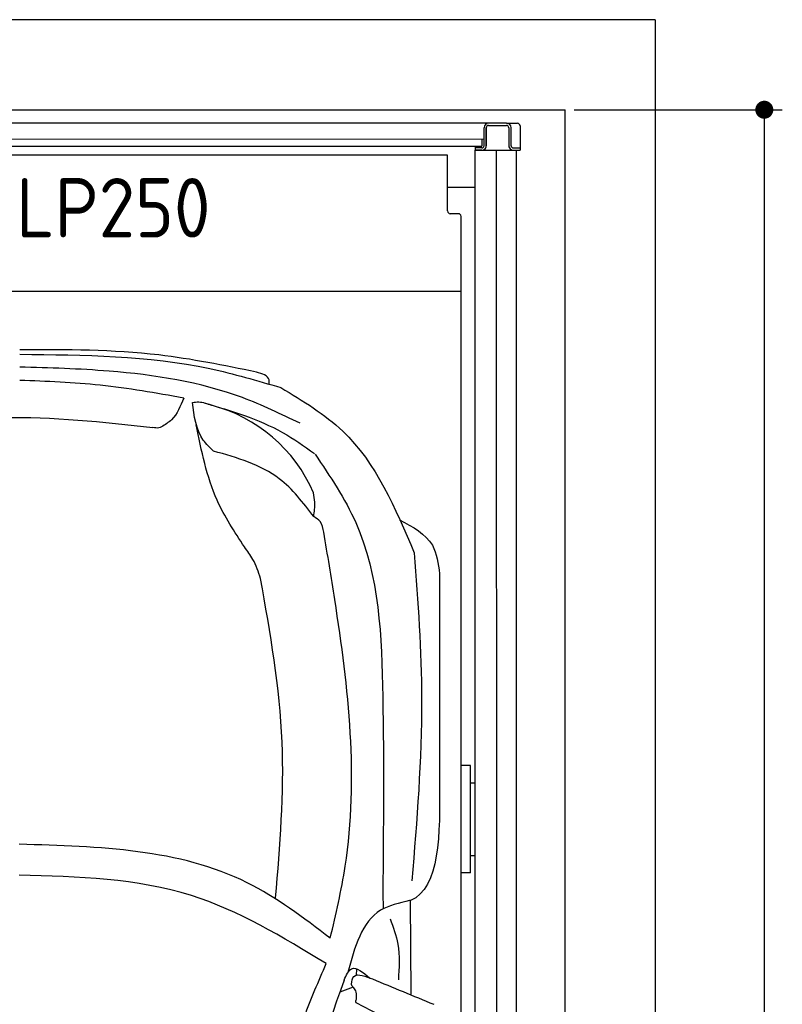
# Model space of a CAD drawing. Header units: millimetres. Extents: x 0 to 8982, y -929 to 5900.
# Tile 11 of 11: x 7289 to 8982, y 3713 to 5900. Entities that reach past the tile are written whole.
import ezdxf

# ---------------------------------------------------------------- set-up
doc = ezdxf.new("R2010")
doc.units = ezdxf.units.MM
doc.layers.add('4', color=3, linetype='Continuous')
for name, color, linetype, lineweight in [('car', 10, 'Continuous', 25), ('Gebäude', 7, 'Continuous', 25), ('Plattform', 7, 'Continuous', 25)]:
    doc.layers.add(name, color=color, linetype=linetype, lineweight=lineweight)
doc.styles.get("Standard").update_dxf_attribs({"font": 'ISOCP.SHX'})
doc.dimstyles.new('GEN-ISO', dxfattribs={"dimscale": 20, "dimtxt": 3.5, "dimasz": 2, "dimexe": 2, "dimexo": 1, "dimgap": 1.5, "dimtad": 1, "dimdec": 1, "dimlfac": 0.1, "dimdsep": 46, "dimtxsty": 'STANDARD', "dimblk": 'PUNKT', "dimcen": 2, "dimclrd": 256, "dimclre": 256, "dimclrt": 2, "dimadec": 0, "dimazin": 0, "dimtp": 0.1, "dimtm": 0.1, "dimtfac": 0.71, "dimtdec": 1, "dimtmove": 2, "dimatfit": 3, "dimldrblk": 'PUNKT', "dimfxl": 2, "dimtolj": 1, "dimarcsym": 0})

# ---------------------------------------------------------------- blocks, each defined once
blk = doc.blocks.new('Car LP')
at = {"layer": 'car'}
for p, q in [((808.8, 3385.8), (809.2, 3349.8)), ((871.9, 3160.2), (870, 3368.4)), ((750.1, 3201.6), (750.8, 3216.6)), ((743, 3176.1), (713, 3164.6)), ((889.7, 3068.2), (749.7, 3141.4))]:
    blk.add_line(p, q, dxfattribs=at)
for centre, radius, start, end in [((342.8, 4139.7), 339.4, 23.2659, 75.556), ((6559, 1108.2), 6197.2, 160.35517, 164.00603)]:
    blk.add_arc(centre, radius, start, end, dxfattribs=at)
for points, knots in [([(2.2, 4581.6), (144.5, 4580.3), (341.7, 4578.5), (529.7, 4523), (582, 4507.6)], [0, 0, 0, 0, 423.492842, 586.583376, 586.583376, 586.583376, 586.583376]), ([(527.9, 4542), (455.8, 4556.7), (282.6, 4592.1), (105.7, 4591.9), (2.4, 4591.7)], [0, 0, 0, 0, 220.289453, 529.069984, 529.069984, 529.069984, 529.069984]), ([(624.7, 4428.5), (582.5, 4448.8), (449.5, 4512.8), (234.8, 4546.4), (68.2, 4551.3), (2, 4553.3)], [0, 0, 0, 0, 139.94864, 441.700756, 640.652122, 640.652122, 640.652122, 640.652122]), ([(556.1, 4515.2), (556.4, 4518.5), (557.7, 4533.5), (541, 4538.2), (527.9, 4542)], [0, 0, 0, 0, 9.435567, 42.507293, 42.507293, 42.507293, 42.507293]), ([(366.3, 4484.3), (304.7, 4495.3), (184.1, 4516.7), (61.8, 4521.3), (2, 4523.5)], [0, 0, 0, 0, 187.526256, 366.76554, 366.76554, 366.76554, 366.76554]), ([(582, 4507.6), (630.9, 4478.1), (771, 4393.7), (836.2, 4240.3), (878.6, 4140.4)], [0, 0, 0, 0, 168.365537, 481.902364, 481.902364, 481.902364, 481.902364]), ([(366.3, 4484.3), (359.2, 4466.6), (348.6, 4439.9), (324.8, 4425.1), (316.8, 4420.2)], [0, 0, 0, 0, 55.196049, 82.674395, 82.674395, 82.674395, 82.674395]), ([(385.7, 4474.4), (390.4, 4475.1), (404.7, 4477.1), (418.3, 4471.8), (427.5, 4468.4)], [0, 0, 0, 0, 14.118333, 42.779436, 42.779436, 42.779436, 42.779436]), ([(432.5, 4366.6), (424.3, 4374.4), (394.8, 4402.5), (389.5, 4444.3), (385.7, 4474.4)], [0, 0, 0, 0, 33.431605, 120.169321, 120.169321, 120.169321, 120.169321]), ([(411.5, 4473.8), (471.8, 4456), (559.5, 4430.2), (633.5, 4377.6), (656.6, 4361.1)], [0, 0, 0, 0, 186.522722, 271.227686, 271.227686, 271.227686, 271.227686]), ([(-268.2, 4420.2), (-190.8, 4429.6), (-2.3, 4452.4), (186.7, 4431.2), (298, 4418.7)], [0, 0, 0, 0, 233.394315, 567.891299, 567.891299, 567.891299, 567.891299]), ([(316.8, 4420.2), (314.9, 4419.4), (308.9, 4417), (302.4, 4418), (298, 4418.7)], [0, 0, 0, 0, 6.204097, 19.184756, 19.184756, 19.184756, 19.184756]), ([(501.4, 4153.6), (479.2, 4187.3), (425, 4270), (405.7, 4367.4), (394.3, 4425.1)], [0, 0, 0, 0, 120.003178, 294.215769, 294.215769, 294.215769, 294.215769]), ([(655.1, 4221), (631.6, 4251.8), (575.3, 4325.7), (485.1, 4351.5), (432.5, 4366.6)], [0, 0, 0, 0, 113.654972, 272.306786, 272.306786, 272.306786, 272.306786]), ([(658, 4359.8), (691.4, 4310.4), (798.6, 4151.6), (812.1, 3802.4), (809.9, 3529.5), (808.8, 3385.8)], [0, 0, 0, 0, 177.04348, 568.390213, 1003.585748, 1003.585748, 1003.585748, 1003.585748]), ([(655.1, 4221), (656.7, 4231.8), (659.2, 4249.5), (655.9, 4266.9), (654.6, 4273.8)], [0, 0, 0, 0, 32.388359, 53.078266, 53.078266, 53.078266, 53.078266]), ([(677.6, 4186.2), (676, 4194.9), (673.2, 4209.9), (660.5, 4217.7), (655.1, 4221)], [0, 0, 0, 0, 25.07844, 43.102018, 43.102018, 43.102018, 43.102018]), ([(845.9, 4214), (875, 4198.3), (924.9, 4171.6), (931.7, 4116.7), (934.5, 4094)], [0, 0, 0, 0, 92.189033, 157.580383, 157.580383, 157.580383, 157.580383]), ([(691.9, 3284.6), (704.3, 3337.7), (761.7, 3583.8), (726.6, 3892.4), (685.9, 4136.6), (677.6, 4186.2)], [0, 0, 0, 0, 163.260571, 756.222817, 907.439026, 907.439026, 907.439026, 907.439026]), ([(537.2, 4083.6), (532.2, 4098.2), (523.6, 4123.3), (507.9, 4144.6), (501.4, 4153.6)], [0, 0, 0, 0, 45.789849, 78.965923, 78.965923, 78.965923, 78.965923]), ([(878.6, 4140.4), (886.5, 4032), (904.1, 3789.1), (884.2, 3546.3), (873.2, 3411.9)], [0, 0, 0, 0, 325.755723, 729.521316, 729.521316, 729.521316, 729.521316]), ([(570.5, 3374.5), (580.1, 3490), (599.9, 3727.8), (558.5, 3962.8), (537.2, 4083.6)], [0, 0, 0, 0, 346.247999, 712.605591, 712.605591, 712.605591, 712.605591]), ([(691.9, 3284.6), (632.1, 3330.1), (434, 3480.7), (179, 3488.2), (1, 3493.4)], [0, 0, 0, 0, 221.980537, 735.54049, 735.54049, 735.54049, 735.54049]), ([(682.9, 3228.2), (585.7, 3287.3), (376.9, 3414.4), (131.8, 3421.1), (0.9, 3424.8)], [0, 0, 0, 0, 335.657873, 720.766586, 720.766586, 720.766586, 720.766586]), ([(868.1, 3368.1), (845, 3362.9), (768.6, 3345.8), (746.2, 3264.9), (730.6, 3208.4)], [0, 0, 0, 0, 67.724235, 224.331628, 224.331628, 224.331628, 224.331628]), ([(870, 3368.4), (869.7, 3368.3), (869.1, 3368.1), (868.5, 3368.1), (868.1, 3368.1)], [0, 0, 0, 0, 0.715794, 1.895844, 1.895844, 1.895844, 1.895844]), ([(824.9, 3328), (831.7, 3309.3), (847.7, 3265.6), (844.9, 3218.9), (843.2, 3192.2)], [0, 0, 0, 0, 59.065939, 138.389817, 138.389817, 138.389817, 138.389817]), ([(580.4, 2914.9), (596.1, 2980.9), (621.7, 3088.3), (665.9, 3189.3), (682.9, 3228.2)], [0, 0, 0, 0, 203.213347, 330.239533, 330.239533, 330.239533, 330.239533]), ([(722.6, 3191.6), (727.4, 3202.6), (739.7, 3230.3), (764.8, 3208.9), (779.8, 3196)], [0, 0, 0, 0, 30.332599, 75.956206, 75.956206, 75.956206, 75.956206]), ([(739.1, 3183), (740.1, 3189.7), (743.5, 3212.1), (772.6, 3198.9), (785.7, 3194.3)], [0, 0, 0, 0, 17.673761, 59.390654, 59.390654, 59.390654, 59.390654]), ([(743, 3176.1), (741.5, 3177.3), (739.3, 3179.2), (739.1, 3182), (739.1, 3183)], [0, 0, 0, 0, 5.393636, 8.285754, 8.285754, 8.285754, 8.285754]), ([(750.5, 3153.5), (750.4, 3158.7), (750.4, 3167.1), (745, 3173.5), (743, 3176.1)], [0, 0, 0, 0, 14.839685, 24.388973, 24.388973, 24.388973, 24.388973]), ([(749.7, 3141.4), (749.2, 3142.8), (747.9, 3146.9), (750.8, 3150.9), (750.5, 3153.5)], [0, 0, 0, 0, 4.417987, 12.430904, 12.430904, 12.430904, 12.430904])]:
    blk.add_open_spline(points, degree=3, knots=knots, dxfattribs=at)
for points in [[(934.5, 4094), (934.6, 3940.7), (934.7, 3787.4), (934.7, 3634.2)], [(934.7, 3634.2), (935.4, 3515.3), (936, 3396.4), (870, 3368.4)], [(785.7, 3194.3), (831.1, 3175.5), (876.4, 3156.7), (921.8, 3137.9)]]:
    blk.add_open_spline(points, degree=3, dxfattribs=at)
blk = doc.blocks.new('PUNKT')
at = {"layer": '4', "color": 0, "linetype": 'ByBlock'}
blk.add_line((-0.5, 0), (-1, 0), dxfattribs=at)
at = {"layer": '4', "color": 0, "linetype": 'ByBlock', "const_width": 0.5}
blk.add_lwpolyline([(-0.25, 0, 1), (0.25, 0, 1)], format="xyb", close=True, dxfattribs=at)
blk = doc.blocks.new('*D36')
at = {"layer": '4', "lineweight": -2, "transparency": 16777216}
for p, q in [((8520, 5700), (8982.5, 5700)), ((8942.5, 5660), (8942.5, 240.1)), ((8520, 200.1), (8982.5, 200.1))]:
    blk.add_line(p, q, dxfattribs=at)
at = {"layer": 'Defpoints', "color": 0, "transparency": 16777216}
for p in [(8500, 5700), (8500, 200.1), (8942.5, 200.1)]:
    blk.add_point(p, dxfattribs=at)
at = {"layer": '4', "lineweight": -2, "transparency": 16777216, "xscale": 40, "yscale": 40, "zscale": 40}
for p, rotation in [((8942.5, 5700), 90), ((8942.5, 200.1), 270)]:
    blk.add_blockref('PUNKT', p, dxfattribs=dict(at, rotation=rotation))
at = {"layer": '4', "color": 2, "transparency": 16777216, "insert": (8877.5, 2950.1), "char_height": 70, "attachment_point": 5, "rotation": 90}
blk.add_mtext('550', dxfattribs=at)
blk = doc.blocks.new('Gebäude_GL550_LP250')
at = {"layer": 'Gebäude'}
for p, q in [((5600, 5900), (-3100, 5900)), ((5600, 5900), (5600, 0)), ((-2900, 5700), (5400, 5700)), ((5400, 200), (5400, 5700))]:
    blk.add_line(p, q, dxfattribs=at)
blk = doc.blocks.new('6300_LP250_GL550')
blk.add_line((5615, 5610.1), (5600, 5610.1))
at = {"layer": 'Plattform'}
for p, q in [((5630, 5670.1), (3080, 5670.1)), ((5670, 5670.1), (5630, 5670.1)), ((5630, 5665.1), (5670, 5665.1)), ((5670, 5670.1), (5694, 5670.1)), ((5700, 5664.1), (5700, 5610.1)), ((5620, 5620.1), (5620, 5660.1)), ((5625, 5620.1), (5625, 5660.1)), ((5625, 5660.1), (5625, 5620.1)), ((5675, 5660.1), (5675, 5620.1)), ((5680, 5620.1), (5680, 5660.1)), ((5620, 5634.6), (3682.4, 5633.5)), ((5615, 5634.5), (5615, 5619)), ((5620, 5634.5), (5620, 5634.5)), ((3682.4, 5619), (5615, 5619)), ((5539, 5599.5), (3682.4, 5599.5)), ((5539, 5475.2), (5539, 5599.5)), ((5600, 5619), (5600, 5610.1)), ((5615, 5615.1), (5600, 5615.1)), ((5600, 350.1), (5600, 5610.1)), ((5600, 5610.1), (5700, 5610.1)), ((5648.5, 360.2), (5647.9, 5610.1)), ((5685, 5615.1), (5700, 5615.1)), ((5691.5, 5610.1), (5691.5, 360.1)), ((5600, 5527.1), (5539, 5527.1)), ((5563, 5469.2), (5545, 5469.2)), ((5569, 452.1), (5569, 5463.2)), ((5569, 5463.2), (5569, 5463.2)), ((5569, 5296.2), (3130.9, 5296.2)), ((5590, 4243.9), (5569, 4243.9)), ((5590, 4005.6), (5590, 4243.9)), ((5590, 4204.9), (5600, 4204.9)), ((5590, 4044.1), (5600, 4044.1)), ((5590, 4005.6), (5569, 4005.6))]:
    blk.add_line(p, q, dxfattribs=at)
for centre, radius, start, end in [((5630, 5660.1), 10, 90, 180), ((5630, 5660.1), 10, 90, 180), ((5630, 5660.1), 5, 90, 180), ((5630, 5660.1), 5, 90, 180), ((5670, 5660.1), 10, 0, 90), ((5670, 5660.1), 5, 0, 90), ((5694, 5664.1), 6, 0, 90), ((5615, 5620.1), 5, 270, 0), ((5615, 5620.1), 10, 300.0075, 0), ((5615, 5620.1), 10, 330.0736, 0), ((5685, 5620.1), 10, 180, 209.9264), ((5685, 5620.1), 5, 180, 270), ((5615, 5620.1), 10, 270, 330), ((5685, 5620.1), 10, 210, 270)]:
    blk.add_arc(centre, radius, start, end, dxfattribs=at)
for centre, major_axis in [((5545, 5475.2), (-6, 0)), ((5563, 5463.2), (6, 0))]:
    blk.add_ellipse(centre, major_axis=major_axis, ratio=0.999962, start_param=0, end_param=1.570796, dxfattribs=at)
blk.add_text('6300 LP250', height=132).set_placement((4173.5, 5416.3))

msp = doc.modelspace()

# ---------------------------------------------------------------- block references
for name, p in [('Gebäude_GL550_LP250', (3100, 0)), ('6300_LP250_GL550', (2700.03, -0.01))]:
    msp.add_blockref(name, p)
at = {"layer": 'car'}
msp.add_blockref('Car LP', (7286.5, 575.36), dxfattribs=at)

# ---------------------------------------------------------------- dimensions: what is measured, and where the dimension line sits
at = {"layer": '4'}
dim = msp.add_linear_dim(base=(8942.49, 200.11), p1=(8500, 5700), p2=(8500, 200.11), angle=90, dimstyle='GEN-ISO', override={"dimtdec": 3, "dimtolj": 0}, dxfattribs=at)
dim.commit()
dim.dimension.update_dxf_attribs({"geometry": '*D36', "text_midpoint": (8877.49, 2950.06)})

doc.saveas('drawing.dxf')
